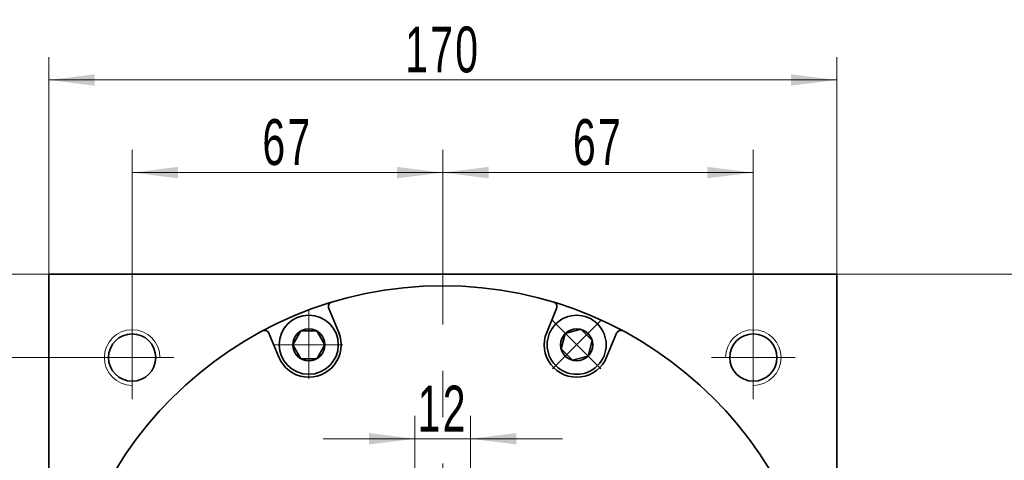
# Model space of a CAD drawing. Header units: millimetres. Extents: x 5164 to 6384, y 126 to 1054.
# Tile 7 of 9: x 6001 to 6213, y 821 to 916. Entities that reach past the tile are written whole.
import ezdxf

# ---------------------------------------------------------------- set-up
doc = ezdxf.new("R2010")
doc.units = ezdxf.units.MM
doc.header["$LTSCALE"] = 5
doc.set_wipeout_variables(frame=1)
doc.linetypes.add('点画线', pattern=[18, 12, -2, 2, -2])
doc.layers.get('0').update_dxf_attribs({"lineweight": 18})
for name, color, linetype, lineweight in [('中心线层', 1, '点画线', 18), ('尺寸线层', 3, 'Continuous', 18), ('粗实线层', 7, 'Continuous', 35)]:
    doc.layers.add(name, color=color, linetype=linetype, lineweight=lineweight)
doc.styles.add('标准', font='txt', dxfattribs={"width": 0.667})
doc.dimstyles.new('a4-1-1.5', dxfattribs={"dimtxt": 4.5, "dimasz": 4.5, "dimexe": 2.25, "dimexo": 0, "dimgap": 0.75, "dimtad": 1, "dimdec": 3, "dimdsep": 46, "dimtxsty": '标准', "dimblk": '_CAXARROW', "dimcen": 0, "dimdle": 9, "dimazin": 2, "dimtfac": 0.707107, "dimtdec": 3, "dimtix": 1, "dimtmove": 2, "dimatfit": 3, "dimfxl": 0, "dimfrac": 2, "dimtolj": 1, "dimarcsym": 0})

# ---------------------------------------------------------------- blocks, each defined once
blk = doc.blocks.new('*X41')
at = {"layer": '尺寸线层', "linetype": 'Continuous'}
for points in [[(6006.89, 903.12), (6016.79, 904.36), (6016.79, 901.89)], [(6176.89, 903.12), (6166.99, 904.36), (6166.99, 901.89)]]:
    blk.add_hatch(color=0, dxfattribs=at).paths.add_polyline_path(points, flags=0)
at = {"layer": '尺寸线层', "color": 0, "linetype": 'Continuous'}
for p, q in [((6006.89, 861.22), (6006.89, 908.07)), ((6176.89, 861.22), (6176.89, 908.07)), ((6006.89, 903.12), (6176.89, 903.12))]:
    blk.add_line(p, q, dxfattribs=at)
at = {"layer": '尺寸线层', "color": 0, "insert": (6091.89, 909.64), "char_height": 9.9, "width": 26.9708, "attachment_point": 5, "line_spacing_factor": 1.15057, "style": '标准'}
blk.add_mtext('\\T1.1;170', dxfattribs=at)
blk = doc.blocks.new('_CAXARROW')
blk.add_hatch(color=0).paths.add_polyline_path([(0, 0), (-1, 0.125), (-1, -0.125)], flags=0)
blk = doc.blocks.new('*X42')
at = {"layer": '尺寸线层', "linetype": 'Continuous'}
for points in [[(6024.89, 883.13), (6034.79, 884.37), (6034.79, 881.9)], [(6091.89, 883.13), (6081.99, 884.37), (6081.99, 881.9)]]:
    blk.add_hatch(color=0, dxfattribs=at).paths.add_polyline_path(points, flags=0)
at = {"layer": '尺寸线层', "color": 0, "linetype": 'Continuous'}
for p, q in [((6024.89, 852.22), (6024.89, 888.08)), ((6091.89, 864.22), (6091.89, 888.08)), ((6024.89, 883.13), (6091.89, 883.13))]:
    blk.add_line(p, q, dxfattribs=at)
at = {"layer": '尺寸线层', "color": 0, "insert": (6058.39, 889.65), "char_height": 9.9, "width": 19.8, "attachment_point": 5, "line_spacing_factor": 1.15057, "style": '标准'}
blk.add_mtext('\\T1.1;67', dxfattribs=at)
blk = doc.blocks.new('*X43')
at = {"layer": '尺寸线层', "linetype": 'Continuous'}
for points in [[(6091.89, 883.13), (6101.79, 884.37), (6101.79, 881.9)], [(6158.89, 883.13), (6148.99, 884.37), (6148.99, 881.9)]]:
    blk.add_hatch(color=0, dxfattribs=at).paths.add_polyline_path(points, flags=0)
at = {"layer": '尺寸线层', "color": 0, "linetype": 'Continuous'}
for p, q in [((6091.89, 864.22), (6091.89, 888.08)), ((6158.89, 852.22), (6158.89, 888.08)), ((6091.89, 883.13), (6158.89, 883.13))]:
    blk.add_line(p, q, dxfattribs=at)
at = {"layer": '尺寸线层', "color": 0, "insert": (6125.39, 889.65), "char_height": 9.9, "width": 19.8, "attachment_point": 5, "line_spacing_factor": 1.15057, "style": '标准'}
blk.add_mtext('\\T1.1;67', dxfattribs=at)
blk = doc.blocks.new('*X44')
at = {"layer": '尺寸线层', "linetype": 'Continuous'}
for points in [[(5993.17, 843.22), (5994.4, 833.32), (5991.93, 833.32)], [(5993.17, 776.22), (5994.4, 786.12), (5991.93, 786.12)]]:
    blk.add_hatch(color=0, dxfattribs=at).paths.add_polyline_path(points, flags=0)
at = {"layer": '尺寸线层', "color": 0, "linetype": 'Continuous'}
for p, q in [((6015.89, 843.22), (5988.22, 843.22)), ((5993.17, 843.22), (5993.17, 776.22)), ((6003.89, 776.22), (5988.22, 776.22))]:
    blk.add_line(p, q, dxfattribs=at)
at = {"layer": '尺寸线层', "color": 0, "insert": (5986.65, 809.72), "char_height": 9.9, "width": 19.8, "attachment_point": 5, "rotation": 90, "line_spacing_factor": 1.15057, "style": '标准'}
blk.add_mtext('\\T1.1;67', dxfattribs=at)
blk = doc.blocks.new('*X46')
at = {"layer": '尺寸线层', "linetype": 'Continuous'}
for points in [[(5972.3, 861.22), (5973.54, 851.32), (5971.06, 851.32)], [(5972.3, 691.22), (5973.54, 701.12), (5971.06, 701.12)]]:
    blk.add_hatch(color=0, dxfattribs=at).paths.add_polyline_path(points, flags=0)
at = {"layer": '尺寸线层', "color": 0, "linetype": 'Continuous'}
for p, q in [((6006.89, 861.22), (5967.35, 861.22)), ((5972.3, 861.22), (5972.3, 691.22)), ((6006.89, 691.22), (5967.35, 691.22))]:
    blk.add_line(p, q, dxfattribs=at)
at = {"layer": '尺寸线层', "color": 0, "insert": (5965.78, 776.22), "char_height": 9.9, "width": 26.9708, "attachment_point": 5, "rotation": 90, "line_spacing_factor": 1.15057, "style": '标准'}
blk.add_mtext('\\T1.1;170', dxfattribs=at)
blk = doc.blocks.new('*X48')
at = {"layer": '尺寸线层', "linetype": 'Continuous'}
for points in [[(6085.89, 825.68), (6075.99, 824.45), (6075.99, 826.92)], [(6097.89, 825.68), (6107.79, 824.45), (6107.79, 826.92)]]:
    blk.add_hatch(color=0, dxfattribs=at).paths.add_polyline_path(points, flags=0)
at = {"layer": '尺寸线层', "color": 0, "linetype": 'Continuous'}
for p, q in [((6085.89, 799.22), (6085.89, 830.63)), ((6097.89, 799.22), (6097.89, 830.63)), ((6117.69, 825.68), (6066.09, 825.68))]:
    blk.add_line(p, q, dxfattribs=at)
at = {"layer": '尺寸线层', "color": 0, "insert": (6091.89, 832.2), "char_height": 9.9, "width": 19.8, "attachment_point": 5, "line_spacing_factor": 1.15057, "style": '标准'}
blk.add_mtext('\\T1.1;12', dxfattribs=at)
blk = doc.blocks.new('*X49')
at = {"layer": '中心线层', "linetype": '点画线', "lineweight": 18}
for p, q in [((0, -7.37), (0, 7.37)), ((-7.37, 0), (7.37, 0))]:
    blk.add_line(p, q, dxfattribs=at)
at = {"layer": '粗实线层'}
for p, q in [((-3.46, 0), (-1.73, 3)), ((-1.73, 3), (1.73, 3)), ((3.46, 0), (1.73, 3)), ((3.46, 0), (1.73, 3)), ((-3.46, 0), (-1.73, -3)), ((3.46, 0), (1.73, -3)), ((-1.73, -3), (1.73, -3))]:
    blk.add_line(p, q, dxfattribs=at)
blk.add_circle((0, 0), 3.46, dxfattribs=at)
for start, end in [(0, 180), (180, 360)]:
    blk.add_arc((0, 0), 6.37, start, end, dxfattribs=at)
blk = doc.blocks.new('*X51')
at = {"layer": '尺寸线层', "linetype": 'Continuous'}
for points in [[(6233.19, 861.22), (6232.63, 856.72), (6233.76, 856.72)], [(6233.19, 525.72), (6232.63, 530.22), (6233.76, 530.22)]]:
    blk.add_hatch(color=0, dxfattribs=at).paths.add_polyline_path(points, flags=0)
at = {"layer": '尺寸线层', "color": 0, "linetype": 'Continuous'}
for p, q in [((6176.89, 861.22), (6235.44, 861.22)), ((6233.19, 525.72), (6233.19, 861.22)), ((6181.89, 525.72), (6235.44, 525.72))]:
    blk.add_line(p, q, dxfattribs=at)
at = {"layer": '尺寸线层', "color": 0, "insert": (6230.23, 693.47), "char_height": 4.5, "width": 22.0177, "attachment_point": 5, "rotation": 90, "line_spacing_factor": 1.15057, "style": '标准'}
blk.add_mtext('\\T1.1;335.5', dxfattribs=at)

msp = doc.modelspace()

# ---------------------------------------------------------------- linework, layer by layer
at = {"layer": '中心线层'}
for p, q in [((6091.8896, 490.3571), (6091.8896, 864.2173)), ((6024.8896, 834.2173), (6024.8896, 852.2173)), ((6158.8896, 852.2173), (6158.8896, 834.2173)), ((6015.8896, 843.2173), (6033.8896, 843.2173)), ((6149.8896, 843.2173), (6167.8896, 843.2173))]:
    msp.add_line(p, q, dxfattribs=at)
at = {"layer": '粗实线层'}
for p, q in [((6006.8896, 691.2173), (6006.8896, 861.2173)), ((6006.8896, 861.2173), (6176.8896, 861.2173)), ((6176.8896, 691.2173), (6176.8896, 861.2173))]:
    msp.add_line(p, q, dxfattribs=at)
for centre, radius in [((6091.8896, 776.2173), 82.5), ((6024.8896, 843.2173), 5.1), ((6158.8896, 843.2173), 5.1)]:
    msp.add_circle(centre, radius, dxfattribs=at)
for centre, start, end in [((6068.2426, 854.2113), 106.866752, 202.500022), ((6115.5367, 854.2113), 337.499978, 73.133248), ((6053.4605, 848.0884), 22.499978, 118.133248), ((6130.3187, 848.0884), 61.866752, 157.500022)]:
    msp.add_arc(centre, 1, start, end, dxfattribs=at)
at = {"layer": '粗实线层', "lineweight": 18}
for centre, start, end in [((6024.8896, 843.2173), 0, 270), ((6158.8896, 843.2173), 270, 180)]:
    msp.add_arc(centre, 6, start, end, dxfattribs=at)

# ---------------------------------------------------------------- dimensions: what is measured, and where the dimension line sits
at = {"layer": '尺寸线层'}
for base, p1, p2, angle, picture, middle in [((6176.8896, 903.1226), (6006.8896, 861.2173), (6176.8896, 861.2173), 0, '*X41', (6091.8896, 909.6401)), ((6091.8896, 883.1337), (6024.8896, 852.2173), (6091.8896, 864.2173), 180, '*X42', (6058.3896, 889.6512)), ((6158.8896, 883.1337), (6091.8896, 864.2173), (6158.8896, 852.2173), 180, '*X43', (6125.3896, 889.6512)), ((5972.2982, 691.2173), (6006.8896, 861.2173), (6006.8896, 691.2173), 270, '*X46', (5965.7807, 776.2173)), ((6233.1937, 861.2173), (6181.8896, 525.7173), (6176.8896, 861.2173), 90, '*X51', (6230.2312, 693.4673)), ((5993.1657, 776.2173), (6015.8896, 843.2173), (6003.8896, 776.2173), 270, '*X44', (5986.6482, 809.7173))]:
    dim = msp.add_linear_dim(base=base, p1=p1, p2=p2, angle=angle, dimstyle='a4-1-1.5', override={"dimsah": 1, "dimtfill": 1, "dimtzin": 8}, dxfattribs=at)
    dim.commit()
    dim.dimension.update_dxf_attribs({"geometry": picture, "text_midpoint": middle})
dim = msp.add_linear_dim(base=(6085.8896, 825.6841), p1=(6097.8896, 799.2173), p2=(6085.8896, 799.2173), dimstyle='a4-1-1.5', override={"dimsah": 1, "dimtfill": 1, "dimtzin": 8}, dxfattribs=at)
dim.commit()
dim.dimension.update_dxf_attribs({"geometry": '*X48', "text_midpoint": (6091.8896, 832.2016)})

# ---------------------------------------------------------------- next in the draw order: wipeouts: each hides what was drawn before it
for points in [[(6069.362, 845.9702), (6069.3619, 846.004), (6069.3617, 846.0378), (6069.3612, 846.0716), (6069.3606, 846.1055), (6069.3598, 846.1393), (6069.3588, 846.1731), (6069.3576, 846.2069), (6069.3563, 846.2406), (6069.3547, 846.2744), (6069.353, 846.3082), (6069.3511, 846.342), (6069.3491, 846.3757), (6069.3468, 846.4094), (6069.3444, 846.4432), (6069.3418, 846.4769), (6069.339, 846.5106), (6069.3361, 846.5443), (6069.3329, 846.5779), (6069.3296, 846.6116), (6069.3261, 846.6452), (6069.3224, 846.6788), (6069.3186, 846.7124), (6069.3146, 846.746), (6069.3103, 846.7796), (6069.306, 846.8131), (6069.3014, 846.8466), (6069.2966, 846.8801), (6069.2917, 846.9135), (6069.2866, 846.947), (6069.2813, 846.9804), (6069.2813, 846.9804), (6069.2269, 847.2748), (6069.1586, 847.5663), (6069.0768, 847.8544), (6068.9814, 848.1382), (6068.8728, 848.4172), (6068.7512, 848.6909), (6068.6169, 848.9585), (6068.4702, 849.2195), (6068.3113, 849.4733), (6068.1407, 849.7193), (6067.9587, 849.9571), (6067.7657, 850.186), (6067.5621, 850.4056), (6067.3485, 850.6154), (6067.1252, 850.8149), (6066.8928, 851.0037), (6066.6517, 851.1814), (6066.4026, 851.3475), (6066.1459, 851.5017), (6065.8823, 851.6437), (6065.6123, 851.7731), (6065.3365, 851.8897), (6065.0555, 851.9931), (6064.77, 852.0833), (6064.4805, 852.1599), (6064.1878, 852.2228), (6063.8924, 852.2719), (6063.595, 852.3071), (6063.2964, 852.3282), (6062.997, 852.3352), (6062.997, 852.3352), (6062.6977, 852.3282), (6062.399, 852.3071), (6062.1016, 852.2719), (6061.8062, 852.2228), (6061.5135, 852.1599), (6061.224, 852.0833), (6060.9385, 851.9931), (6060.6575, 851.8897), (6060.3817, 851.7731), (6060.1117, 851.6437), (6059.8481, 851.5017), (6059.5914, 851.3475), (6059.3423, 851.1814), (6059.1013, 851.0037), (6058.8688, 850.8149), (6058.6456, 850.6154), (6058.4319, 850.4056), (6058.2284, 850.186), (6058.0354, 849.9571), (6057.8534, 849.7193), (6057.6827, 849.4733), (6057.5239, 849.2195), (6057.3771, 848.9585), (6057.2428, 848.6909), (6057.1212, 848.4172), (6057.0126, 848.1382), (6056.9173, 847.8544), (6056.8354, 847.5663), (6056.7671, 847.2748), (6056.7127, 846.9804), (6056.7127, 846.9804), (6056.7074, 846.947), (6056.7023, 846.9135), (6056.6974, 846.8801), (6056.6926, 846.8466), (6056.6881, 846.8131), (6056.6837, 846.7796), (6056.6795, 846.746), (6056.6754, 846.7124), (6056.6716, 846.6788), (6056.6679, 846.6452), (6056.6644, 846.6116), (6056.6611, 846.5779), (6056.658, 846.5443), (6056.655, 846.5106), (6056.6522, 846.4769), (6056.6496, 846.4432), (6056.6472, 846.4094), (6056.6449, 846.3757), (6056.6429, 846.342), (6056.641, 846.3082), (6056.6393, 846.2744), (6056.6378, 846.2406), (6056.6364, 846.2069), (6056.6352, 846.1731), (6056.6343, 846.1393), (6056.6335, 846.1055), (6056.6328, 846.0716), (6056.6324, 846.0378), (6056.6321, 846.004), (6056.632, 845.9702), (6056.632, 845.9702), (6056.6407, 845.6371), (6056.6669, 845.3049), (6056.7104, 844.9745), (6056.7711, 844.6469), (6056.8489, 844.3228), (6056.9435, 844.0033), (6057.0548, 843.6892), (6057.1823, 843.3813), (6057.3258, 843.0806), (6057.4848, 842.7877), (6057.6589, 842.5036), (6057.8476, 842.229), (6058.0505, 841.9646), (6058.2669, 841.7112), (6058.4963, 841.4695), (6058.738, 841.2401), (6058.9914, 841.0237), (6059.2558, 840.8208), (6059.5304, 840.6321), (6059.8145, 840.458), (6060.1074, 840.299), (6060.4081, 840.1555), (6060.716, 840.028), (6061.0301, 839.9167), (6061.3496, 839.8221), (6061.6737, 839.7443), (6062.0013, 839.6836), (6062.3317, 839.6401), (6062.6639, 839.6139), (6062.997, 839.6052), (6062.997, 839.6052), (6063.3301, 839.6139), (6063.6623, 839.6401), (6063.9927, 839.6836), (6064.3204, 839.7443), (6064.6444, 839.8221), (6064.9639, 839.9167), (6065.278, 840.028), (6065.5859, 840.1555), (6065.8867, 840.299), (6066.1795, 840.458), (6066.4636, 840.6321), (6066.7383, 840.8208), (6067.0026, 841.0237), (6067.256, 841.2401), (6067.4977, 841.4695), (6067.7271, 841.7112), (6067.9435, 841.9646), (6068.1464, 842.229), (6068.3352, 842.5036), (6068.5093, 842.7877), (6068.6683, 843.0806), (6068.8117, 843.3813), (6068.9393, 843.6892), (6069.0505, 844.0033), (6069.1451, 844.3228), (6069.2229, 844.6469), (6069.2836, 844.9745), (6069.3271, 845.3049), (6069.3533, 845.6371)], [(6125.2829, 841.4695), (6125.3068, 841.4934), (6125.3305, 841.5175), (6125.3541, 841.5418), (6125.3776, 841.5661), (6125.4009, 841.5906), (6125.4241, 841.6152), (6125.4472, 841.6399), (6125.4701, 841.6648), (6125.4929, 841.6897), (6125.5156, 841.7148), (6125.5381, 841.74), (6125.5605, 841.7653), (6125.5828, 841.7908), (6125.6049, 841.8164), (6125.6269, 841.842), (6125.6488, 841.8678), (6125.6705, 841.8937), (6125.6921, 841.9198), (6125.7136, 841.9459), (6125.7349, 841.9722), (6125.756, 841.9985), (6125.7771, 842.025), (6125.798, 842.0516), (6125.8187, 842.0783), (6125.8393, 842.1051), (6125.8598, 842.132), (6125.8801, 842.1591), (6125.9003, 842.1862), (6125.9203, 842.2134), (6125.9402, 842.2408), (6125.9402, 842.2408), (6126.1099, 842.4875), (6126.2678, 842.7419), (6126.4135, 843.0035), (6126.5468, 843.2716), (6126.6674, 843.5457), (6126.7749, 843.8252), (6126.8691, 844.1094), (6126.9499, 844.3977), (6127.017, 844.6895), (6127.0704, 844.9841), (6127.1098, 845.281), (6127.1352, 845.5793), (6127.1466, 845.8785), (6127.1438, 846.1779), (6127.127, 846.4769), (6127.0962, 846.7747), (6127.0513, 847.0708), (6126.9926, 847.3644), (6126.9202, 847.6549), (6126.8342, 847.9417), (6126.7348, 848.2242), (6126.6222, 848.5016), (6126.4967, 848.7735), (6126.3585, 849.0391), (6126.208, 849.298), (6126.0455, 849.5495), (6125.8713, 849.7931), (6125.6859, 850.0282), (6125.4896, 850.2543), (6125.2829, 850.4709), (6125.2829, 850.4709), (6125.0663, 850.6776), (6124.8402, 850.8739), (6124.6051, 851.0593), (6124.3615, 851.2335), (6124.11, 851.396), (6123.8511, 851.5465), (6123.5855, 851.6847), (6123.3136, 851.8102), (6123.0362, 851.9228), (6122.7537, 852.0222), (6122.4669, 852.1082), (6122.1764, 852.1806), (6121.8828, 852.2393), (6121.5867, 852.2842), (6121.2889, 852.315), (6120.9899, 852.3318), (6120.6905, 852.3345), (6120.3913, 852.3232), (6120.093, 852.2978), (6119.7961, 852.2584), (6119.5015, 852.205), (6119.2097, 852.1379), (6118.9214, 852.0571), (6118.6372, 851.9629), (6118.3577, 851.8554), (6118.0836, 851.7348), (6117.8155, 851.6015), (6117.5539, 851.4558), (6117.2995, 851.2979), (6117.0528, 851.1282), (6117.0528, 851.1282), (6117.0255, 851.1083), (6116.9982, 851.0883), (6116.9711, 851.0681), (6116.944, 851.0478), (6116.9171, 851.0273), (6116.8903, 851.0067), (6116.8636, 850.986), (6116.837, 850.9651), (6116.8105, 850.944), (6116.7842, 850.9229), (6116.7579, 850.9016), (6116.7318, 850.8801), (6116.7057, 850.8585), (6116.6798, 850.8368), (6116.654, 850.8149), (6116.6284, 850.7929), (6116.6028, 850.7708), (6116.5774, 850.7485), (6116.552, 850.7261), (6116.5268, 850.7036), (6116.5017, 850.6809), (6116.4768, 850.6581), (6116.4519, 850.6352), (6116.4272, 850.6121), (6116.4026, 850.5889), (6116.3781, 850.5656), (6116.3538, 850.5421), (6116.3296, 850.5185), (6116.3055, 850.4948), (6116.2815, 850.4709), (6116.2815, 850.4709), (6116.0521, 850.2292), (6115.8357, 849.9758), (6115.6328, 849.7115), (6115.4441, 849.4368), (6115.27, 849.1527), (6115.111, 848.8599), (6114.9675, 848.5591), (6114.84, 848.2512), (6114.7287, 847.9371), (6114.6341, 847.6176), (6114.5563, 847.2936), (6114.4956, 846.9659), (6114.4521, 846.6355), (6114.4259, 846.3033), (6114.4172, 845.9702), (6114.4259, 845.6371), (6114.4521, 845.3049), (6114.4956, 844.9745), (6114.5563, 844.6469), (6114.6341, 844.3228), (6114.7287, 844.0033), (6114.84, 843.6892), (6114.9675, 843.3813), (6115.111, 843.0806), (6115.27, 842.7877), (6115.4441, 842.5036), (6115.6328, 842.229), (6115.8357, 841.9646), (6116.0521, 841.7112), (6116.2815, 841.4695), (6116.2815, 841.4695), (6116.5232, 841.2401), (6116.7766, 841.0237), (6117.041, 840.8208), (6117.3156, 840.6321), (6117.5997, 840.458), (6117.8926, 840.299), (6118.1933, 840.1555), (6118.5012, 840.028), (6118.8153, 839.9167), (6119.1348, 839.8221), (6119.4589, 839.7443), (6119.7865, 839.6836), (6120.1169, 839.6401), (6120.4491, 839.6139), (6120.7822, 839.6052), (6121.1153, 839.6139), (6121.4475, 839.6401), (6121.7779, 839.6836), (6122.1056, 839.7443), (6122.4296, 839.8221), (6122.7491, 839.9167), (6123.0632, 840.028), (6123.3711, 840.1555), (6123.6719, 840.299), (6123.9647, 840.458), (6124.2488, 840.6321), (6124.5235, 840.8208), (6124.7878, 841.0237), (6125.0412, 841.2401)]]:
    msp.add_wipeout(points).dxf.layer = '粗实线层'

# ---------------------------------------------------------------- next in the draw order: linework, layer by layer
at = {"layer": '粗实线层'}
for p, q in [((6069.4642, 848.649), (6067.3187, 853.8286)), ((6114.3151, 848.649), (6116.4605, 853.8286)), ((6056.5299, 843.2914), (6054.3844, 848.4711)), ((6127.2494, 843.2914), (6129.3948, 848.4711))]:
    msp.add_line(p, q, dxfattribs=at)
for centre, start, end in [((6062.997, 845.9702), 202.5, 22.5), ((6120.7822, 845.9702), 157.5, 337.5)]:
    msp.add_arc(centre, 7, start, end, dxfattribs=at)

# ---------------------------------------------------------------- next in the draw order: block references
at = {"layer": '粗实线层', "rotation": 315.0000000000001}
msp.add_blockref('*X49', (6120.7822, 845.9702), dxfattribs=at)
at = {"layer": '粗实线层'}
msp.add_blockref('*X49', (6062.997, 845.9702), dxfattribs=at)

doc.saveas('drawing.dxf')
